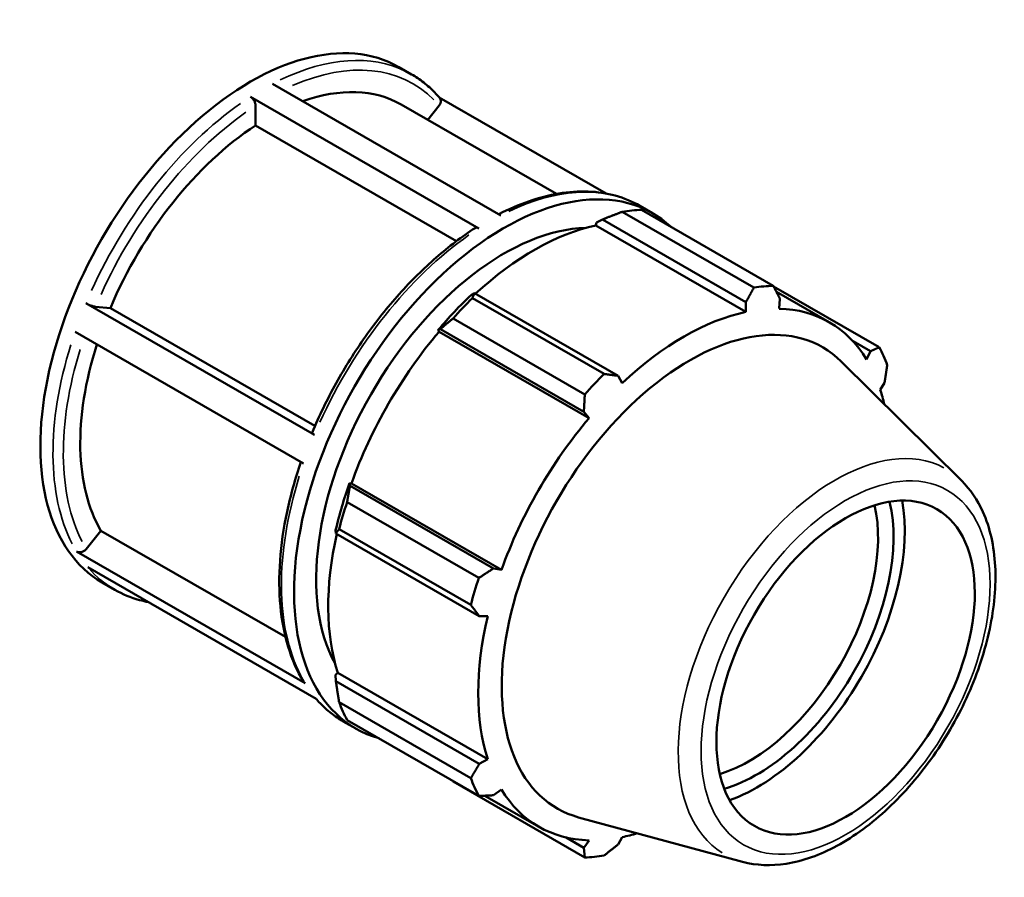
# Model space of a CAD drawing. Header units: inches. Extents: x -0.2 to 45.5, y -9.8 to 34.1.
# Tile 8 of 8: x 36.1 to 45.5, y 25.9 to 34.1. Entities that reach past the tile are written whole.
import ezdxf

# ---------------------------------------------------------------- set-up
doc = ezdxf.new("R2010")
doc.units = ezdxf.units.IN
doc.header["$MEASUREMENT"] = 0
doc.layers.add('Visible (ANSI)', color=7, linetype='Continuous', lineweight=50)
doc.layers.add('Visible Narrow (ANSI)', color=7, linetype='Continuous', lineweight=35)

msp = doc.modelspace()

# ---------------------------------------------------------------- linework, layer by layer
at = {"layer": 'Visible (ANSI)'}
for p, q in [((39.6919, 33.6288), (39.8126, 33.5592)), ((38.4845, 33.4691), (40.6671, 32.2122)), ((40.4557, 32.0885), (38.273, 33.3453)), ((41.6726, 32.4209), (40.0771, 33.3397)), ((38.3224, 33.072), (38.3224, 33.2597)), ((39.7128, 33.2717), (41.1964, 32.4174)), ((39.967, 33.1253), (40.0769, 33.2619)), ((40.2417, 31.9667), (38.3224, 33.072)), ((41.9953, 32.3024), (42.116, 32.2328)), ((43.0844, 31.522), (41.8258, 32.2467)), ((42.0104, 32.2646), (43.2689, 31.5398)), ((41.5743, 32.1161), (41.5807, 32.143)), ((41.5743, 32.1161), (43.0078, 31.2906)), ((41.5807, 32.143), (41.6357, 32.1726)), ((41.6357, 32.1726), (43.0063, 31.3833)), ((44.2814, 30.9523), (43.2723, 31.5334)), ((40.415, 31.4697), (40.3854, 31.4547)), ((40.394, 31.4222), (41.6526, 30.6974)), ((41.7856, 30.6804), (40.415, 31.4697)), ((43.2983, 31.483), (43.8042, 31.1916)), ((36.7021, 31.3722), (38.8847, 30.1153)), ((36.7943, 31.3398), (36.9348, 31.3269)), ((43.0063, 31.3833), (43.0078, 31.2906)), ((43.3245, 31.3213), (43.3331, 31.415)), ((36.9348, 31.3269), (38.8899, 30.201)), ((41.468, 30.5028), (40.2094, 31.2275)), ((38.7805, 29.8426), (36.5979, 31.0994)), ((40.0654, 31.1172), (40.0881, 31.1249)), ((40.0751, 31.1011), (40.0654, 31.1172)), ((40.0751, 31.1011), (41.5086, 30.2756)), ((40.0881, 31.1249), (41.4587, 30.3356)), ((44.0309, 31.0093), (44.1963, 30.9141)), ((44.1963, 30.9141), (44.1606, 30.836)), ((45.07, 29.6764), (43.9171, 30.8172)), ((41.8253, 30.6096), (41.7856, 30.6804)), ((44.2918, 30.5454), (44.3317, 30.6142)), ((41.4587, 30.3356), (41.5086, 30.2756)), ((39.225, 29.6299), (39.2202, 29.6533)), ((39.2202, 29.6533), (39.239, 29.6528)), ((39.239, 29.6528), (40.6725, 28.8273)), ((40.5956, 28.8406), (39.225, 29.6299)), ((39.197, 29.4739), (40.4555, 28.7492)), ((36.705, 29.0256), (36.8454, 29.2002)), ((36.8454, 29.2002), (38.6081, 28.1852)), ((39.0876, 29.2069), (39.0896, 29.174)), ((39.0896, 29.174), (40.4602, 28.3847)), ((40.3791, 28.4917), (39.1205, 29.2165)), ((36.6128, 29.0008), (38.7954, 27.7439)), ((38.9026, 27.5949), (36.72, 28.8518)), ((40.6725, 28.8273), (40.5956, 28.8406)), ((36.8569, 28.7057), (36.9776, 28.6362)), ((40.4602, 28.3847), (40.5413, 28.3857)), ((39.0876, 27.825), (39.1078, 27.8439)), ((39.0896, 27.7627), (39.0876, 27.825)), ((40.4602, 26.9734), (39.0896, 27.7627)), ((39.1078, 27.8439), (40.5413, 27.0184)), ((39.1205, 27.5611), (40.3791, 26.8363)), ((39.1603, 27.3793), (39.281, 27.3098)), ((40.4555, 26.6669), (39.197, 27.3917)), ((40.5413, 27.0184), (40.4602, 26.9734)), ((40.2094, 26.8042), (41.468, 26.0794)), ((40.5956, 26.6735), (40.6725, 26.7279)), ((40.5126, 26.6695), (41.0289, 26.3722)), ((42.9748, 26.038), (41.4094, 26.4626)), ((41.4587, 26.1726), (41.2893, 26.2701)), ((41.7856, 26.2043), (41.8253, 26.2733)), ((41.5086, 26.2426), (41.4587, 26.1726))]:
    msp.add_line(p, q, dxfattribs=at)
for centre, major_axis, start_param, end_param in [((38.2744, 31.1672), (1.4175, 2.4615), 0, 3.141593), ((38.4445, 31.0693), (1.2683, 2.2024), 0, 0.59861), ((38.4445, 31.0693), (-1.2683, -2.2024), 3.993049, 4.922527), ((40.6985, 29.7713), (1.4175, 2.4615), 6.149956, 9.568011), ((41.1099, 29.5344), (1.4921, 2.5911), 0.343502, 0.438029), ((40.6985, 29.7713), (1.2683, 2.2024), 0.335432, 2.80616), ((40.983, 29.6074), (1.3877, 2.4097), 0.478032, 1.071949), ((42.3685, 28.8096), (1.4921, 2.5911), 0.343502, 0.438029), ((40.983, 29.6074), (-1.4026, -2.4356), 4.23049, 4.405023), ((41.1099, 29.5344), (1.4921, 2.5911), 1.1289, 1.223427), ((42.4165, 28.7819), (-1.3877, -2.4097), 3.619624, 4.23049), ((42.4165, 28.7819), (1.3877, 2.4097), 5.975819, 6.586684), ((42.4715, 28.7503), (1.2683, 2.2024), 6.13202, 9.575944), ((40.983, 29.6074), (1.3877, 2.4097), 1.26343, 1.874295), ((38.4445, 31.0693), (-1.2683, -2.2024), 5.072425, 5.969724), ((42.3685, 28.8096), (1.4921, 2.5911), 5.841289, 5.935816), ((42.3685, 28.8096), (-1.4921, -2.5911), 4.270492, 4.36502), ((42.4165, 28.7819), (1.3877, 2.4097), 5.729098, 5.801286), ((42.4165, 28.7819), (-1.3877, -2.4097), 4.405023, 5.015888), ((40.983, 29.6074), (-1.4026, -2.4356), 5.015888, 5.190421), ((41.1099, 29.5344), (1.4921, 2.5911), 1.914298, 2.008825), ((43.1094, 28.3829), (0.9236, 1.6039), 3.686832, 5.737946), ((43.1094, 28.3829), (0.9989, 1.7347), 3.742097, 5.682681), ((43.0353, 28.4256), (-0.8713, -1.5131), 0.556867, 2.584726), ((40.983, 29.6074), (1.3877, 2.4097), 2.065615, 2.659693), ((42.3685, 28.8096), (-1.4921, -2.5911), 5.055891, 5.150418), ((42.4165, 28.7819), (-1.3877, -2.4097), 5.190421, 5.801286), ((41.1099, 29.5344), (-1.4921, -2.5911), 5.841289, 5.935816), ((42.3685, 28.8096), (-1.4921, -2.5911), 5.841289, 5.935816), ((42.4165, 28.7819), (-1.3877, -2.4097), 5.975819, 6.586684), ((42.4165, 28.7819), (1.3877, 2.4097), 3.619624, 3.69568), ((42.3685, 28.8096), (-1.4921, -2.5911), 0.343502, 0.438029)]:
    msp.add_ellipse(centre, major_axis=major_axis, ratio=0.578093, start_param=start_param, end_param=end_param, dxfattribs=at)
msp.add_ellipse((43.96, 27.8931), major_axis=(0.8713, 1.5131), ratio=0.578093, dxfattribs=at)
for points, knots in [([(40.0822, 33.3338), (40.0666, 33.3521), (40.0505, 33.3697), (40.0173, 33.4038), (40.0002, 33.4202), (39.9652, 33.4516), (39.9471, 33.4667), (39.9102, 33.4955), (39.8913, 33.5092), (39.8526, 33.5353), (39.8328, 33.5476), (39.8126, 33.5592)], [5.2968705, 5.2968705, 5.2968705, 5.2968705, 5.3374405, 5.3374405, 5.3780106, 5.3780106, 5.4185807, 5.4185807, 5.4591508, 5.4591508, 5.4997209, 5.4997209, 5.4997209, 5.4997209]), ([(38.273, 33.3453), (38.2791, 33.3418), (38.2863, 33.3361), (38.2976, 33.3242), (38.3036, 33.316), (38.3123, 33.301), (38.3163, 33.2916), (38.321, 33.2759), (38.3224, 33.2668), (38.3224, 33.2597)], [0, 0, 0, 0, 0.0656413, 0.0656413, 0.1313447, 0.1313447, 0.1971253, 0.1971253, 0.2629733, 0.2629733, 0.2629733, 0.2629733]), ([(40.0821, 33.3338), (40.0836, 33.3321), (40.0849, 33.3304), (40.0896, 33.3229), (40.0921, 33.315), (40.0933, 33.3008), (40.092, 33.2919), (40.0869, 33.277), (40.0821, 33.2685), (40.0769, 33.2619)], [0.0460192, 0.0460192, 0.0460192, 0.0460192, 0.0656413, 0.0656413, 0.1313447, 0.1313447, 0.1971253, 0.1971253, 0.2629733, 0.2629733, 0.2629733, 0.2629733]), ([(41.9953, 32.3024), (41.9217, 32.3447), (41.8428, 32.3776), (41.6766, 32.4237), (41.5893, 32.4369), (41.4087, 32.4437), (41.3154, 32.4374), (41.1249, 32.4056), (41.0277, 32.3803), (40.8361, 32.3132), (40.7418, 32.2722), (40.6474, 32.2235)], [5.4997209, 5.4997209, 5.4997209, 5.4997209, 5.6474551, 5.6474551, 5.7951894, 5.7951894, 5.9429237, 5.9429237, 6.090658, 6.090658, 6.2312644, 6.2312644, 6.2312644, 6.2312644]), ([(40.4198, 32.0912), (40.2941, 32.01), (40.1696, 31.9156), (39.9268, 31.7043), (39.8085, 31.5872), (39.5822, 31.3345), (39.4742, 31.1988), (39.272, 30.9134), (39.1778, 30.7637), (39.0066, 30.4555), (38.9296, 30.2969), (38.8624, 30.1367)], [0.0612967, 0.0612967, 0.0612967, 0.0612967, 0.2494876, 0.2494876, 0.4376785, 0.4376785, 0.6258693, 0.6258693, 0.8140602, 0.8140602, 1.0022511, 1.0022511, 1.0022511, 1.0022511]), ([(40.4198, 32.0912), (40.4201, 32.0914), (40.4204, 32.0916), (40.4251, 32.0943), (40.4311, 32.0955), (40.4424, 32.0944), (40.4496, 32.092), (40.4557, 32.0885)], [0.9157681, 0.9157681, 0.9157681, 0.9157681, 0.9205705, 0.9205705, 0.9862739, 0.9862739, 1.0519151, 1.0519151, 1.0519151, 1.0519151]), ([(36.7943, 31.3398), (36.789, 31.3403), (36.7813, 31.3417), (36.7669, 31.3453), (36.7576, 31.3481), (36.7415, 31.3537), (36.7319, 31.3575), (36.7166, 31.3644), (36.7082, 31.3686), (36.7021, 31.3722)], [0.7885818, 0.7885818, 0.7885818, 0.7885818, 0.8543519, 0.8543519, 0.920086, 0.920086, 0.9857788, 0.9857788, 1.0514384, 1.0514384, 1.0514384, 1.0514384]), ([(38.8847, 30.1153), (38.8786, 30.1188), (38.8727, 30.1228), (38.8655, 30.1289), (38.8629, 30.1321), (38.8621, 30.1351), (38.8621, 30.1359), (38.8625, 30.1366)], [0, 0, 0, 0, 0.0656596, 0.0656596, 0.1313524, 0.1313524, 0.1579997, 0.1579997, 0.1579997, 0.1579997]), ([(38.7557, 29.8568), (38.7011, 29.6978), (38.6567, 29.5386), (38.5895, 29.2231), (38.5669, 29.0667), (38.5454, 28.7644), (38.5464, 28.6185), (38.5723, 28.3418), (38.5973, 28.2111), (38.6708, 27.9694), (38.7194, 27.8584), (38.7794, 27.7594)], [1.1113355, 1.1113355, 1.1113355, 1.1113355, 1.2968678, 1.2968678, 1.4851051, 1.4851051, 1.6733423, 1.6733423, 1.8615795, 1.8615795, 2.0498167, 2.0498167, 2.0498167, 2.0498167]), ([(42.9748, 26.038), (43.1067, 26.0022), (43.2487, 25.9974), (43.553, 26.0449), (43.7163, 26.1037), (44.0454, 26.2814), (44.211, 26.4035), (44.5229, 26.6956), (44.6691, 26.8656), (44.928, 27.2354), (45.0409, 27.435), (45.2233, 27.8454), (45.2928, 28.056), (45.3809, 28.4698), (45.3992, 28.6728), (45.3791, 29.0517), (45.3406, 29.2279), (45.2206, 29.4938), (45.1532, 29.594), (45.07, 29.6764)], [2.509294, 2.509294, 2.509294, 2.509294, 2.793537, 2.793537, 3.110616, 3.110616, 3.444025, 3.444025, 3.776898, 3.776898, 4.107864, 4.107864, 4.438919, 4.438919, 4.771975, 4.771975, 5.105026, 5.105026, 5.348555, 5.348555, 5.348555, 5.348555]), ([(36.705, 29.0256), (36.6997, 29.019), (36.692, 29.0121), (36.6776, 29.0026), (36.6682, 28.9984), (36.6522, 28.9941), (36.6426, 28.9932), (36.6273, 28.9947), (36.6188, 28.9973), (36.6128, 29.0008)], [0.7885818, 0.7885818, 0.7885818, 0.7885818, 0.8543519, 0.8543519, 0.920086, 0.920086, 0.9857788, 0.9857788, 1.0514384, 1.0514384, 1.0514384, 1.0514384]), ([(36.9776, 28.6362), (37.0511, 28.5938), (37.1301, 28.5609), (37.2418, 28.53), (37.2708, 28.5232), (37.3003, 28.5176)], [2.3581282, 2.3581282, 2.3581282, 2.3581282, 2.5058625, 2.5058625, 2.5566081, 2.5566081, 2.5566081, 2.5566081]), ([(38.7954, 27.7439), (38.7893, 27.7474), (38.7833, 27.7531), (38.7796, 27.759), (38.7795, 27.7592), (38.7794, 27.7594)], [0, 0, 0, 0, 0.0656596, 0.0656596, 0.06779872, 0.06779872, 0.06779872, 0.06779872]), ([(38.8958, 27.5988), (38.9098, 27.5827), (38.9242, 27.567), (38.9556, 27.5347), (38.9726, 27.5184), (39.0077, 27.4869), (39.0257, 27.4718), (39.0627, 27.443), (39.0816, 27.4293), (39.1203, 27.4032), (39.1401, 27.3909), (39.1603, 27.3793)], [2.1596483, 2.1596483, 2.1596483, 2.1596483, 2.1958479, 2.1958479, 2.236418, 2.236418, 2.276988, 2.276988, 2.3175581, 2.3175581, 2.3581282, 2.3581282, 2.3581282, 2.3581282])]:
    msp.add_open_spline(points, degree=3, knots=knots, dxfattribs=at)
for points, weights in [([(41.6357, 32.1726), (41.728, 32.2094), (41.8258, 32.2467)], [1.0047600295, 1.00904675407, 1.01252454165]), ([(43.0063, 31.3833), (43.0448, 31.4511), (43.0844, 31.522)], [1.00268600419, 1.00175106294, 1]), ([(43.2689, 31.5398), (43.302, 31.476), (43.3331, 31.415)], [1, 1.00175106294, 1.00268600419]), ([(40.394, 31.4222), (40.4039, 31.4469), (40.415, 31.4697)], [1.01252454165, 1.00904675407, 1.0047600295]), ([(40.0881, 31.1249), (40.1467, 31.1756), (40.2094, 31.2275)], [1.0047600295, 1.00904675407, 1.01252454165]), ([(44.1963, 30.9141), (44.2382, 30.9327), (44.2814, 30.9523)], [1.00268600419, 1.00175106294, 1]), ([(44.3578, 30.7829), (44.3447, 30.6967), (44.3317, 30.6142)], [1, 1.00175106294, 1.00268600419]), ([(41.6526, 30.6974), (41.7207, 30.6886), (41.7856, 30.6804)], [1, 1.00175106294, 1.00268600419]), ([(41.4587, 30.3356), (41.4635, 30.4173), (41.468, 30.5028)], [1.00268600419, 1.00175106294, 1]), ([(39.197, 29.4739), (39.2104, 29.554), (39.225, 29.6299)], [1.01252454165, 1.00904675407, 1.0047600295]), ([(39.0896, 29.174), (39.1039, 29.1953), (39.1205, 29.2165)], [1.0047600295, 1.00904675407, 1.01252454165]), ([(40.4555, 28.7492), (40.5273, 28.7957), (40.5956, 28.8406)], [1, 1.00175106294, 1.00268600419]), ([(40.4602, 28.3847), (40.4207, 28.437), (40.3791, 28.4917)], [1.00268600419, 1.00175106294, 1]), ([(39.1205, 27.5611), (39.1039, 27.6644), (39.0896, 27.7627)], [1.01252454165, 1.00904675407, 1.0047600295]), ([(40.3791, 26.8363), (40.4207, 26.9061), (40.4602, 26.9734)], [1, 1.00175106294, 1.00268600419]), ([(40.2094, 26.8042), (40.2063, 26.8082), (40.2031, 26.8123)], [1.01252454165, 1.01234845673, 1.01217029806]), ([(40.5956, 26.6735), (40.5273, 26.6701), (40.4555, 26.6669)], [1.00268600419, 1.00175106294, 1]), ([(41.468, 26.0794), (41.4635, 26.1268), (41.4587, 26.1726)], [1, 1.00175106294, 1.00268600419]), ([(41.7856, 26.2043), (41.7207, 26.1517), (41.6526, 26.0973)], [1.00268600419, 1.00175106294, 1])]:
    msp.add_rational_spline(points, weights, degree=2, dxfattribs=at)
at = {"layer": 'Visible Narrow (ANSI)'}
for centre, major_axis, start_param, end_param in [((38.3951, 31.0977), (1.4175, 2.4615), 0.036949, 0.702026), ((38.4445, 31.0693), (1.3826, 2.401), 6.127425, 6.948447), ((38.3951, 31.0977), (-1.4175, -2.4615), 4.032977, 4.880671), ((38.4445, 31.0693), (1.3826, 2.401), 0.892786, 1.738089), ((40.5778, 29.8408), (1.4175, 2.4615), 0.036949, 0.702026), ((40.5778, 29.8408), (1.4175, 2.4615), 0.891384, 1.739078), ((38.3951, 31.0977), (-1.4175, -2.4615), 5.080174, 5.927868), ((38.4445, 31.0693), (-1.3826, -2.401), 5.088084, 5.927221), ((43.8622, 27.9495), (1.0597, 1.8402), 0.021031, 3.120562), ((40.5778, 29.8408), (-1.4175, -2.4615), 5.080174, 5.927868), ((38.3951, 31.0977), (-1.4175, -2.4615), 6.090423, 6.27304), ((40.5778, 29.8408), (-1.4175, -2.4615), 6.090423, 6.27304)]:
    msp.add_ellipse(centre, major_axis=major_axis, ratio=0.578093, start_param=start_param, end_param=end_param, dxfattribs=at)
msp.add_ellipse((43.96, 27.8931), major_axis=(-0.9744, -1.6922), ratio=0.578093, dxfattribs=at)

doc.saveas('drawing.dxf')
